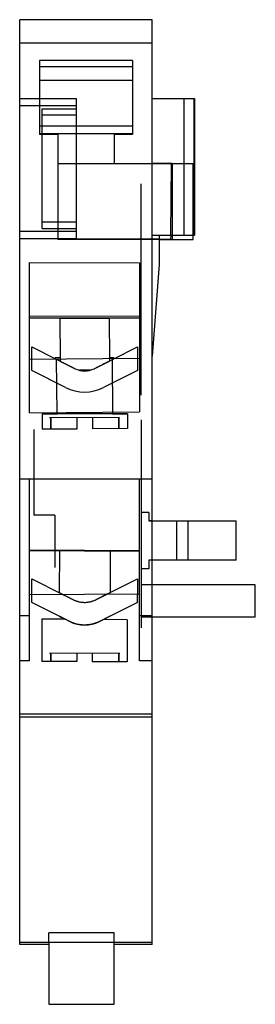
# Model space of a CAD drawing. Header units: millimetres. Extents: x 20.6 to 37.3, y 6 to 75.9.
import ezdxf

# ---------------------------------------------------------------- set-up
doc = ezdxf.new("R2010")
doc.units = ezdxf.units.MM
doc.header["$LTSCALE"] = 5.318022
doc.layers.get('0').update_dxf_attribs({"linetype": 'CONTINUOUS'})

msp = doc.modelspace()

# ---------------------------------------------------------------- linework, layer by layer
at = {"color": 7, "linetype": 'Continuous'}
for p, q in [((20.592, 10.291), (20.592, 75.941)), ((29.991, 75.941), (20.592, 75.941)), ((29.991, 10.291), (29.991, 75.941)), ((29.991, 74.269), (20.592, 74.269)), ((21.992, 73.046), (21.992, 67.781)), ((28.592, 73.046), (21.992, 73.046)), ((28.592, 73.046), (28.592, 67.781)), ((21.992, 72.614), (28.592, 72.614)), ((28.592, 71.628), (21.992, 71.628)), ((20.592, 70.341), (24.592, 70.341)), ((24.592, 70.341), (24.592, 60.391)), ((29.991, 70.341), (32.992, 70.341)), ((32.246, 60.641), (32.246, 70.341)), ((32.928, 70.341), (32.928, 60.641)), ((32.992, 70.341), (32.992, 60.641)), ((24.592, 69.832), (20.592, 69.832)), ((22.192, 61.109), (22.192, 69.624)), ((22.192, 69.624), (24.592, 69.624)), ((24.592, 69.165), (22.192, 69.165)), ((28.592, 68.39), (21.992, 68.39)), ((28.592, 67.83), (21.992, 67.83)), ((23.292, 67.781), (21.992, 67.781)), ((23.292, 67.781), (23.292, 60.341)), ((27.292, 67.781), (27.292, 65.741)), ((28.592, 67.781), (27.292, 67.781)), ((23.292, 65.741), (32.892, 65.741)), ((29.991, 65.765), (31.392, 65.765)), ((31.295, 60.641), (31.352, 65.741)), ((31.392, 65.765), (31.392, 65.741)), ((31.426, 60.641), (31.426, 65.741)), ((32.892, 60.641), (32.892, 65.741)), ((29.191, 49.291), (29.191, 64.291)), ((24.592, 61.568), (22.192, 61.568)), ((24.592, 60.901), (20.592, 60.901)), ((22.192, 61.109), (24.592, 61.109)), ((24.592, 60.391), (20.592, 60.391)), ((30.49, 60.365), (23.292, 60.365)), ((30.49, 60.341), (23.292, 60.341)), ((29.991, 60.641), (32.992, 60.641)), ((30.49, 60.641), (30.49, 58.573)), ((30.49, 60.365), (31.292, 60.365)), ((30.49, 60.341), (32.892, 60.341)), ((31.295, 60.641), (31.292, 60.365)), ((31.292, 60.341), (31.292, 60.365)), ((31.426, 60.341), (31.426, 60.641)), ((32.892, 60.341), (32.892, 60.641)), ((21.292, 48.028), (21.292, 58.71)), ((21.292, 58.71), (29.092, 58.691)), ((29.092, 58.691), (29.092, 48.091)), ((30.49, 58.573), (29.991, 52.043)), ((21.292, 54.914), (29.092, 54.895)), ((29.092, 54.757), (21.292, 54.757)), ((23.429, 54.757), (23.453, 51.841)), ((23.429, 54.757), (26.927, 54.757)), ((26.927, 54.757), (26.951, 51.87)), ((21.442, 51.825), (21.442, 52.707)), ((21.442, 52.707), (23.175, 51.839)), ((27.275, 51.873), (28.942, 52.707)), ((28.942, 52.707), (28.942, 51.886)), ((29.092, 51.887), (21.292, 51.824)), ((21.442, 51.029), (21.442, 51.825)), ((23.114, 51.87), (23.114, 51.94)), ((23.452, 51.94), (23.114, 51.94)), ((23.175, 51.839), (24.52, 51.166)), ((23.24, 47.972), (23.208, 51.839)), ((23.453, 51.841), (23.454, 51.699)), ((25.864, 51.166), (27.275, 51.873)), ((27.27, 51.94), (26.95, 51.94)), ((26.951, 51.87), (26.952, 51.711)), ((27.138, 51.871), (27.169, 47.972)), ((27.27, 51.94), (27.27, 51.87)), ((28.942, 51.886), (28.942, 51.029)), ((23.849, 49.824), (21.442, 51.029)), ((25.583, 51.059), (24.825, 51.053)), ((25.864, 51.166), (26.952, 51.711)), ((28.942, 51.029), (26.535, 49.824)), ((21.292, 48.028), (29.092, 48.091)), ((22.18, 47.972), (22.189, 46.861)), ((22.18, 47.972), (23.24, 47.972)), ((25.205, 47.972), (22.18, 47.972)), ((27.672, 47.706), (22.699, 47.665)), ((22.763, 47.666), (22.77, 46.866)), ((22.787, 47.666), (22.793, 46.866)), ((24.645, 47.681), (24.652, 46.881)), ((28.23, 47.972), (25.205, 47.972)), ((25.745, 47.69), (25.752, 46.89)), ((27.169, 47.972), (28.23, 47.972)), ((27.584, 47.705), (27.591, 46.905)), ((27.608, 47.705), (27.614, 46.905)), ((28.23, 47.972), (28.238, 46.91)), ((29.191, 47.541), (29.191, 32.771)), ((21.592, 46.841), (21.592, 40.763)), ((24.652, 46.881), (22.189, 46.861)), ((28.238, 46.91), (25.752, 46.89)), ((20.592, 43.34), (29.991, 43.34)), ((21.292, 30.415), (21.292, 43.34)), ((29.092, 30.415), (29.092, 43.34)), ((23.092, 40.763), (21.592, 40.763)), ((23.092, 40.763), (23.092, 37.041)), ((29.741, 40.961), (29.191, 40.961)), ((29.741, 40.961), (29.741, 40.361)), ((29.741, 40.361), (31.742, 40.362)), ((29.991, 40.361), (29.741, 40.361)), ((29.991, 40.361), (35.942, 40.361)), ((31.742, 40.363), (32.542, 40.363)), ((31.742, 37.563), (31.742, 40.363)), ((31.742, 40.362), (31.742, 40.363)), ((32.542, 37.563), (32.542, 40.363)), ((35.942, 37.561), (35.942, 40.361)), ((29.092, 38.241), (21.292, 38.286)), ((29.092, 38.191), (21.292, 38.236)), ((23.424, 35.251), (23.441, 38.224)), ((23.441, 38.224), (23.442, 38.274)), ((27.018, 35.28), (27.035, 38.203)), ((27.035, 38.203), (27.035, 38.253)), ((32.542, 37.561), (29.741, 37.561)), ((29.741, 37.561), (29.741, 36.961)), ((31.742, 37.562), (29.991, 37.561)), ((32.542, 37.563), (31.742, 37.563)), ((31.742, 37.562), (31.742, 37.563)), ((31.742, 37.563), (31.742, 37.562)), ((32.542, 37.561), (32.542, 37.563)), ((35.942, 37.561), (32.542, 37.561)), ((29.741, 36.961), (29.191, 36.961)), ((21.442, 35.147), (21.442, 36.244)), ((21.442, 36.244), (23.607, 35.16)), ((26.814, 35.178), (28.942, 36.244)), ((28.942, 36.244), (28.942, 35.19)), ((29.991, 35.816), (29.191, 35.816)), ((37.293, 35.816), (29.991, 35.816)), ((37.293, 33.516), (37.293, 35.816)), ((21.292, 35.146), (29.092, 35.191)), ((21.442, 34.566), (21.442, 35.147)), ((23.607, 35.16), (24.395, 34.766)), ((25.99, 34.766), (27.018, 35.28)), ((26.814, 35.178), (25.99, 34.766)), ((28.942, 34.566), (28.942, 35.19)), ((24.139, 33.216), (21.442, 34.566)), ((28.942, 34.566), (26.246, 33.216)), ((21.292, 33.615), (20.592, 33.615)), ((29.991, 33.615), (29.092, 33.615)), ((22.169, 33.381), (22.152, 30.381)), ((23.828, 33.372), (22.169, 33.381)), ((23.828, 33.372), (24.139, 33.216)), ((26.246, 33.216), (26.525, 33.356)), ((28.219, 33.346), (26.525, 33.356)), ((28.219, 33.346), (28.201, 30.346)), ((29.991, 33.516), (29.191, 33.516)), ((37.293, 33.516), (29.991, 33.516)), ((27.682, 30.949), (22.708, 30.978)), ((22.773, 30.978), (22.769, 30.378)), ((22.796, 30.977), (22.793, 30.378)), ((24.638, 30.967), (24.635, 30.367)), ((24.638, 30.967), (24.635, 30.367)), ((25.738, 30.961), (25.735, 30.361)), ((25.738, 30.961), (25.735, 30.361)), ((27.594, 30.95), (27.591, 30.35)), ((27.617, 30.95), (27.614, 30.35)), ((21.292, 30.415), (20.592, 30.415)), ((24.635, 30.367), (22.152, 30.381)), ((28.201, 30.346), (25.735, 30.361)), ((29.991, 30.415), (29.092, 30.415)), ((29.991, 26.641), (20.592, 26.641)), ((29.991, 26.422), (20.592, 26.422)), ((27.298, 11.11), (22.668, 11.11)), ((22.668, 10.441), (22.668, 11.11)), ((27.298, 10.441), (27.298, 11.11)), ((29.991, 10.441), (20.592, 10.441)), ((22.668, 10.291), (20.592, 10.291)), ((22.668, 10.441), (22.668, 6.041)), ((27.298, 6.041), (27.298, 10.441)), ((29.991, 10.291), (27.298, 10.291)), ((22.668, 6.041), (27.298, 6.041))]:
    msp.add_line(p, q, dxfattribs=at)
for centre, radius, start, end in [((25.192, 52.507), 1.5, 243.4043, 296.59585), ((25.192, 52.507), 3, 243.40443, 296.59557), ((25.192, 36.359), 1.781, 243.40459, 296.59574), ((25.192, 35.32), 2.353, 243.404, 296.5962)]:
    msp.add_arc(centre, radius, start, end, dxfattribs=at)
for points, knots in [([(23.454, 51.699), (23.456, 51.699), (23.463, 51.695), (23.477, 51.688), (23.502, 51.676), (23.536, 51.659), (23.579, 51.637), (23.633, 51.61), (23.696, 51.579), (23.767, 51.543), (23.848, 51.502), (23.939, 51.457), (24.04, 51.406), (24.149, 51.352), (24.266, 51.293), (24.39, 51.231), (24.476, 51.188), (24.52, 51.166)], [0, 0, 0, 0, 0.004671, 0.018524, 0.041212, 0.073401, 0.114312, 0.164228, 0.223536, 0.290814, 0.366003, 0.451672, 0.546972, 0.648834, 0.759058, 0.87492, 1, 1, 1, 1]), ([(23.454, 51.699), (23.456, 51.699), (23.462, 51.695), (23.477, 51.688), (23.501, 51.676), (23.535, 51.659), (23.579, 51.637), (23.632, 51.61), (23.695, 51.579), (23.767, 51.543), (23.848, 51.502), (23.939, 51.457), (24.04, 51.406), (24.149, 51.352), (24.266, 51.293), (24.39, 51.231), (24.476, 51.188), (24.52, 51.166)], [0, 0, 0, 0, 0.004536, 0.018279, 0.040883, 0.073017, 0.113913, 0.163841, 0.223159, 0.290457, 0.365688, 0.451414, 0.546787, 0.648692, 0.75896, 0.874866, 1, 1, 1, 1]), ([(25.864, 51.166), (25.91, 51.189), (26.001, 51.234), (26.133, 51.3), (26.256, 51.362), (26.373, 51.42), (26.481, 51.475), (26.579, 51.524), (26.665, 51.567), (26.741, 51.605), (26.804, 51.637), (26.857, 51.663), (26.897, 51.683), (26.926, 51.698), (26.943, 51.706), (26.95, 51.71), (26.952, 51.711)], [0, 0, 0, 0, 0.128719, 0.249778, 0.363376, 0.469204, 0.570647, 0.660871, 0.739438, 0.809652, 0.86822, 0.915473, 0.953331, 0.979609, 0.994977, 1, 1, 1, 1]), ([(23.424, 35.251), (23.426, 35.251), (23.433, 35.248), (23.449, 35.24), (23.475, 35.227), (23.512, 35.209), (23.56, 35.185), (23.618, 35.155), (23.685, 35.121), (23.762, 35.082), (23.849, 35.039), (23.944, 34.992), (24.045, 34.941), (24.153, 34.887), (24.271, 34.828), (24.352, 34.787), (24.395, 34.766)], [0, 0, 0, 0, 0.005328, 0.02096, 0.048153, 0.086151, 0.1357, 0.195725, 0.265777, 0.345262, 0.434639, 0.534283, 0.636673, 0.747587, 0.868526, 1, 1, 1, 1]), ([(24.395, 34.766), (24.432, 34.747), (24.506, 34.713), (24.622, 34.669), (24.74, 34.634), (24.86, 34.607), (24.98, 34.589), (25.097, 34.578), (25.211, 34.575), (25.323, 34.581), (25.436, 34.593), (25.548, 34.612), (25.659, 34.638), (25.769, 34.672), (25.88, 34.714), (25.953, 34.747), (25.99, 34.766)], [0, 0, 0, 0, 0.075378, 0.148748, 0.224281, 0.297642, 0.372421, 0.443712, 0.51148, 0.578662, 0.647608, 0.716587, 0.784852, 0.855142, 0.925255, 1, 1, 1, 1]), ([(23.828, 33.372), (23.799, 33.386), (23.745, 33.413), (23.669, 33.452), (23.602, 33.485), (23.546, 33.513), (23.499, 33.536), (23.464, 33.554), (23.436, 33.568), (23.424, 33.574), (23.412, 33.58), (23.427, 33.573), (23.438, 33.567), (23.467, 33.552), (23.502, 33.535), (23.549, 33.511), (23.605, 33.483), (23.671, 33.451), (23.746, 33.413), (23.8, 33.386), (23.828, 33.372)], [0, 0, 0, 0, 0.105169, 0.197415, 0.277125, 0.344578, 0.40184, 0.446047, 0.476875, 0.494813, 0.5, 0.507306, 0.526847, 0.558467, 0.60249, 0.658812, 0.726288, 0.806203, 0.896058, 1, 1, 1, 1]), ([(23.828, 33.372), (23.799, 33.386), (23.744, 33.414), (23.667, 33.452), (23.601, 33.486), (23.544, 33.514), (23.497, 33.538), (23.462, 33.555), (23.436, 33.568), (23.424, 33.574), (23.412, 33.58), (23.427, 33.573), (23.438, 33.567), (23.466, 33.553), (23.501, 33.536), (23.548, 33.512), (23.604, 33.484), (23.67, 33.451), (23.745, 33.413), (23.799, 33.386), (23.828, 33.372)], [0, 0, 0, 0, 0.106274, 0.198104, 0.2791, 0.3489, 0.404815, 0.447067, 0.477153, 0.494886, 0.5, 0.507139, 0.526275, 0.557391, 0.6003, 0.656326, 0.725069, 0.804105, 0.894843, 1, 1, 1, 1]), ([(27.008, 33.598), (27.006, 33.597), (26.999, 33.594), (26.984, 33.586), (26.958, 33.573), (26.923, 33.555), (26.878, 33.533), (26.825, 33.507), (26.764, 33.476), (26.695, 33.442), (26.614, 33.401), (26.556, 33.372), (26.525, 33.356)], [0, 0, 0, 0, 0.010893, 0.043521, 0.098112, 0.169687, 0.26205, 0.37705, 0.499817, 0.63985, 0.805103, 1, 1, 1, 1]), ([(26.246, 33.216), (26.194, 33.191), (26.094, 33.145), (25.941, 33.088), (25.79, 33.042), (25.635, 33.007), (25.48, 32.983), (25.326, 32.969), (25.176, 32.965), (25.027, 32.971), (24.875, 32.987), (24.725, 33.012), (24.577, 33.047), (24.432, 33.092), (24.286, 33.147), (24.189, 33.192), (24.139, 33.216)], [0, 0, 0, 0, 0.078404, 0.151457, 0.223934, 0.295702, 0.369161, 0.439299, 0.50724, 0.575181, 0.645023, 0.716346, 0.784897, 0.853678, 0.92378, 1, 1, 1, 1])]:
    msp.add_open_spline(points, degree=3, knots=knots, dxfattribs=at)

doc.saveas('drawing.dxf')
